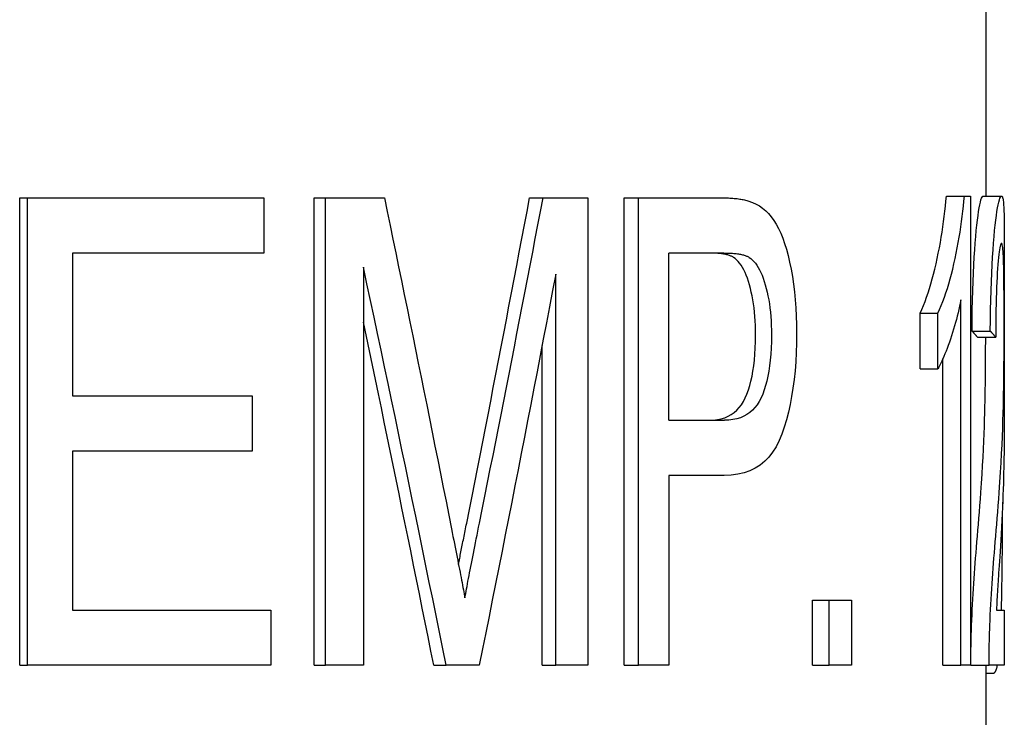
# Model space of a CAD drawing. Header units: millimetres. Extents: x 56 to 3776, y 27 to 364.
# Tile 13 of 15: x 427.08 to 432.43, y 265.59 to 269.38. Entities that reach past the tile are written whole.
import ezdxf

# ---------------------------------------------------------------- set-up
doc = ezdxf.new("R2010")
doc.units = ezdxf.units.MM
doc.layers.add('DETAIL', color=2, linetype='Continuous')

msp = doc.modelspace()

# ---------------------------------------------------------------- linework, layer by layer
at = {"layer": 'DETAIL'}
for p, q in [((432.3292, 270.0235), (432.3292, 268.4232)), ((427.0786, 268.4135), (427.1218, 268.4135)), ((427.0786, 265.8735), (427.0786, 268.4135)), ((427.1218, 268.4135), (428.4046, 268.4135)), ((427.1218, 265.8735), (427.1218, 268.4135)), ((428.4046, 268.4135), (428.4046, 268.1135)), ((428.6797, 268.4135), (428.7402, 268.4135)), ((428.6797, 265.8735), (428.6797, 268.4135)), ((428.7402, 268.4135), (429.0602, 268.4135)), ((428.7402, 265.8735), (428.7402, 268.4135)), ((429.8494, 268.4135), (429.9226, 268.4135)), ((429.9226, 268.4135), (430.1654, 268.4135)), ((430.1654, 268.4135), (430.1654, 265.8735)), ((430.3635, 268.4135), (430.4422, 268.4135)), ((430.3635, 265.8735), (430.3635, 268.4135)), ((430.4422, 268.4135), (430.894, 268.4135)), ((430.4422, 265.8735), (430.4422, 268.4135)), ((432.1147, 268.4232), (432.2124, 268.4232)), ((432.2124, 268.4232), (432.2458, 268.4232)), ((432.2458, 268.4232), (432.2458, 265.8735)), ((432.3145, 268.4232), (432.4143, 268.4232)), ((432.4292, 268.1416), (432.4292, 267.2762)), ((427.3653, 268.1135), (427.3653, 267.3371)), ((428.4046, 268.1135), (427.3653, 268.1135)), ((430.6067, 267.2055), (430.6067, 268.1135)), ((430.9058, 268.1135), (430.6067, 268.1135)), ((428.9467, 268.036), (428.9467, 265.8735)), ((429.9915, 265.8735), (429.9915, 267.9992)), ((432.1927, 265.8735), (432.1927, 267.8598)), ((431.9711, 267.7863), (432.0672, 267.7863)), ((431.9711, 267.4843), (431.9711, 267.7863)), ((432.0672, 267.4843), (432.0672, 267.7863)), ((432.2537, 267.6895), (432.3529, 267.6895)), ((432.2828, 267.6566), (432.3823, 267.6566)), ((429.9176, 265.8735), (429.9176, 267.6107)), ((432.0953, 265.8735), (432.0953, 267.5391)), ((431.9711, 267.4843), (432.0672, 267.4843)), ((427.3653, 267.3371), (428.3417, 267.3371)), ((428.3417, 267.3371), (428.3417, 267.0371)), ((430.6067, 267.2055), (430.909, 267.2055)), ((427.3653, 267.0371), (427.3653, 266.1736)), ((428.3417, 267.0371), (427.3653, 267.0371)), ((430.6067, 266.9054), (430.6067, 265.8735)), ((430.9069, 266.9054), (430.6067, 266.9054)), ((431.3873, 266.2278), (431.4772, 266.2278)), ((431.3873, 265.8735), (431.3873, 266.2278)), ((431.4772, 266.2278), (431.5996, 266.2278)), ((431.4772, 265.8735), (431.4772, 266.2278)), ((431.5996, 266.2278), (431.5996, 265.8735)), ((427.3653, 266.1736), (428.4431, 266.1736)), ((428.4431, 266.1736), (428.4431, 265.8735)), ((432.3867, 266.1736), (432.4292, 266.1736)), ((432.4292, 266.1736), (432.4292, 265.8735)), ((427.0786, 265.8735), (427.1218, 265.8735)), ((428.4431, 265.8735), (427.1218, 265.8735)), ((428.6797, 265.8735), (428.7402, 265.8735)), ((428.9467, 265.8735), (428.7402, 265.8735)), ((429.3287, 265.8735), (429.3962, 265.8735)), ((429.5758, 265.8735), (429.3962, 265.8735)), ((429.9176, 265.8735), (429.9915, 265.8735)), ((430.1654, 265.8735), (429.9915, 265.8735)), ((430.3635, 265.8735), (430.4422, 265.8735)), ((430.6067, 265.8735), (430.4422, 265.8735)), ((431.3873, 265.8735), (431.4772, 265.8735)), ((431.5996, 265.8735), (431.4772, 265.8735)), ((432.0953, 265.8735), (432.1927, 265.8735)), ((432.2458, 265.8735), (432.1927, 265.8735)), ((432.2477, 265.8735), (432.3468, 265.8735)), ((432.3292, 265.8735), (432.3292, 256.7531)), ((432.3292, 265.8309), (432.3698, 265.8309)), ((432.4292, 265.8735), (432.3468, 265.8735))]:
    msp.add_line(p, q, dxfattribs=at)
at = {"layer": 'DETAIL', "flags": 128}
for points in [[(429.0602, 268.4135), (429.0757, 268.3386), (429.0912, 268.2637), (429.1067, 268.1887), (429.1222, 268.1138), (429.1376, 268.0388), (429.153, 267.9639), (429.1683, 267.889), (429.1837, 267.814), (429.199, 267.7391), (429.2142, 267.6642), (429.2295, 267.5892), (429.2447, 267.5143), (429.2599, 267.4393), (429.275, 267.3644), (429.2902, 267.2895), (429.3053, 267.2145), (429.3203, 267.1396), (429.3354, 267.0646), (429.3504, 266.9897), (429.3654, 266.9148), (429.3803, 266.8398), (429.3953, 266.7649), (429.4102, 266.69), (429.425, 266.615)], [(429.5077, 266.646), (429.5223, 266.7196), (429.5369, 266.7933), (429.5514, 266.8669), (429.5659, 266.9406), (429.5804, 267.0142), (429.5948, 267.0879), (429.6093, 267.1615), (429.6236, 267.2352), (429.638, 267.3088), (429.6523, 267.3825), (429.6666, 267.4561), (429.6808, 267.5298), (429.6951, 267.6034), (429.7093, 267.6771), (429.7234, 267.7507), (429.7375, 267.8244), (429.7516, 267.898), (429.7657, 267.9717), (429.7797, 268.0453), (429.7937, 268.1189), (429.8077, 268.1926), (429.8216, 268.2662), (429.8355, 268.3399), (429.8494, 268.4135)], [(429.5772, 266.646), (429.592, 266.7196), (429.6067, 266.7933), (429.6214, 266.8669), (429.636, 266.9406), (429.6507, 267.0142), (429.6653, 267.0879), (429.6798, 267.1615), (429.6944, 267.2352), (429.7089, 267.3088), (429.7234, 267.3825), (429.7378, 267.4561), (429.7522, 267.5298), (429.7666, 267.6034), (429.7809, 267.6771), (429.7952, 267.7507), (429.8095, 267.8244), (429.8238, 267.898), (429.838, 267.9717), (429.8522, 268.0453), (429.8663, 268.1189), (429.8804, 268.1926), (429.8945, 268.2662), (429.9086, 268.3399), (429.9226, 268.4135)], [(430.894, 268.4135), (430.9032, 268.4135), (430.9122, 268.4134), (430.921, 268.4131), (430.9296, 268.4128), (430.938, 268.4124), (430.9462, 268.412), (430.9542, 268.4114), (430.962, 268.4107), (430.9696, 268.41), (430.977, 268.4092), (430.9842, 268.4082), (430.9912, 268.4072), (430.998, 268.4062), (431.0046, 268.405), (431.011, 268.4037), (431.0173, 268.4024), (431.0233, 268.4009), (431.0292, 268.3994), (431.0349, 268.3978), (431.0404, 268.3961), (431.0457, 268.3943), (431.0508, 268.3924), (431.0557, 268.3904), (431.0605, 268.3884)], [(431.9711, 267.7863), (431.9805, 267.807), (431.9896, 267.8284), (431.9984, 267.8506), (432.0069, 267.8735), (432.0151, 267.8972), (432.023, 267.9216), (432.0307, 267.9467), (432.038, 267.9726), (432.0451, 267.9992), (432.0519, 268.0265), (432.0584, 268.0546), (432.0647, 268.0835), (432.0707, 268.1126), (432.0763, 268.1416), (432.0816, 268.1704), (432.0865, 268.1991), (432.0911, 268.2276), (432.0954, 268.256), (432.0994, 268.2842), (432.1031, 268.3123), (432.1064, 268.3403), (432.1095, 268.3681), (432.1123, 268.3957), (432.1147, 268.4232)], [(432.0672, 267.7863), (432.0768, 267.807), (432.086, 267.8284), (432.0949, 267.8506), (432.1035, 267.8735), (432.1117, 267.8972), (432.1197, 267.9216), (432.1274, 267.9467), (432.1348, 267.9726), (432.142, 267.9992), (432.1489, 268.0265), (432.1555, 268.0546), (432.1618, 268.0835), (432.1679, 268.1126), (432.1736, 268.1416), (432.1789, 268.1704), (432.1839, 268.1991), (432.1886, 268.2276), (432.1929, 268.256), (432.1969, 268.2842), (432.2006, 268.3123), (432.204, 268.3403), (432.2071, 268.3681), (432.2099, 268.3957), (432.2124, 268.4232)], [(432.2537, 267.6895), (432.2544, 267.748), (432.2554, 267.8041), (432.2566, 267.8579), (432.258, 267.9093), (432.2597, 267.9584), (432.2616, 268.005), (432.2637, 268.0494), (432.266, 268.0913), (432.2685, 268.1309), (432.2711, 268.1681), (432.2739, 268.2029), (432.2769, 268.2354), (432.28, 268.2654), (432.2831, 268.2928), (432.2863, 268.3176), (432.2896, 268.3398), (432.2928, 268.3593), (432.2961, 268.3763), (432.2993, 268.3906), (432.3025, 268.4024), (432.3057, 268.4115), (432.3087, 268.418), (432.3117, 268.4219), (432.3145, 268.4232)], [(432.3529, 267.6895), (432.3536, 267.748), (432.3546, 267.8041), (432.3558, 267.8579), (432.3572, 267.9093), (432.3589, 267.9584), (432.3608, 268.005), (432.363, 268.0494), (432.3653, 268.0913), (432.3678, 268.1309), (432.3705, 268.1681), (432.3733, 268.2029), (432.3763, 268.2354), (432.3795, 268.2654), (432.3826, 268.2928), (432.3859, 268.3176), (432.3891, 268.3398), (432.3924, 268.3593), (432.3957, 268.3763), (432.399, 268.3906), (432.4022, 268.4024), (432.4054, 268.4115), (432.4085, 268.418), (432.4115, 268.4219), (432.4143, 268.4232)], [(432.4143, 268.4232), (432.4159, 268.4227), (432.4174, 268.4212), (432.4188, 268.4188), (432.42, 268.4153), (432.4212, 268.4108), (432.4222, 268.4054), (432.4232, 268.3989), (432.424, 268.3915), (432.4248, 268.3831), (432.4255, 268.3737), (432.4261, 268.3633), (432.4267, 268.3519), (432.4271, 268.3395), (432.4276, 268.3261), (432.4279, 268.3118), (432.4282, 268.2964), (432.4285, 268.2801), (432.4287, 268.2627), (432.4289, 268.2444), (432.429, 268.2251), (432.4291, 268.2049), (432.4292, 268.1843), (432.4292, 268.1632), (432.4292, 268.1416)], [(431.0605, 268.3884), (431.0799, 268.3797), (431.0984, 268.3694), (431.1159, 268.3572), (431.1325, 268.3434), (431.1482, 268.3277), (431.163, 268.3103), (431.177, 268.2912), (431.1901, 268.2703), (431.2024, 268.2474), (431.214, 268.2223), (431.225, 268.195), (431.2354, 268.1655), (431.2451, 268.1338), (431.2542, 268.0999), (431.2627, 268.0637), (431.2706, 268.0254), (431.2776, 267.9854), (431.2837, 267.9445), (431.2889, 267.9025), (431.2931, 267.8596), (431.2964, 267.8157), (431.2987, 267.7707), (431.3001, 267.7248), (431.3006, 267.6779)], [(432.414, 268.1657), (432.4122, 268.1648), (432.4105, 268.162), (432.4086, 268.1573), (432.4068, 268.1507), (432.405, 268.1422), (432.4032, 268.1319), (432.4014, 268.1196), (432.3996, 268.1055), (432.3978, 268.0895), (432.3961, 268.0716), (432.3944, 268.0519), (432.3928, 268.0302), (432.3912, 268.0069), (432.3898, 267.9822), (432.3884, 267.956), (432.3872, 267.9285), (432.3861, 267.8995), (432.3851, 267.869), (432.3843, 267.8372), (432.3836, 267.8039), (432.3831, 267.7692), (432.3827, 267.7331), (432.3824, 267.6955), (432.3823, 267.6566)], [(432.4281, 267.7263), (432.4281, 267.7568), (432.4281, 267.7866), (432.428, 267.8155), (432.4279, 267.8436), (432.4278, 267.8709), (432.4277, 267.8974), (432.4275, 267.923), (432.4273, 267.9478), (432.427, 267.9718), (432.4267, 267.995), (432.4263, 268.0174), (432.4258, 268.0389), (432.4253, 268.0592), (432.4247, 268.0777), (432.4241, 268.0944), (432.4234, 268.1094), (432.4225, 268.1226), (432.4217, 268.134), (432.4207, 268.1437), (432.4196, 268.1516), (432.4183, 268.1578), (432.417, 268.1622), (432.4156, 268.1649), (432.414, 268.1657)], [(430.9569, 268.0902), (430.9539, 268.0921), (430.9506, 268.0939), (430.9471, 268.0957), (430.9434, 268.0973), (430.9394, 268.0989), (430.9353, 268.1004), (430.9309, 268.1018), (430.9263, 268.1031), (430.9215, 268.1044), (430.9165, 268.1056), (430.9112, 268.1066), (430.9058, 268.1077), (430.9001, 268.1086), (430.8941, 268.1094), (430.888, 268.1102), (430.8816, 268.1109), (430.875, 268.1115), (430.8681, 268.112), (430.8611, 268.1125), (430.8537, 268.1128), (430.8462, 268.1131), (430.8384, 268.1133), (430.8304, 268.1134), (430.8221, 268.1135)], [(430.9058, 268.1135), (430.9142, 268.1134), (430.9223, 268.1133), (430.9302, 268.1131), (430.9378, 268.1128), (430.9452, 268.1125), (430.9523, 268.112), (430.9593, 268.1115), (430.9659, 268.1109), (430.9724, 268.1102), (430.9786, 268.1094), (430.9846, 268.1086), (430.9904, 268.1077), (430.9959, 268.1066), (431.0012, 268.1056), (431.0063, 268.1044), (431.0112, 268.1031), (431.0158, 268.1018), (431.0202, 268.1004), (431.0244, 268.0989), (431.0284, 268.0973), (431.0321, 268.0957), (431.0357, 268.0939), (431.039, 268.0921), (431.0421, 268.0902)], [(431.0772, 267.6682), (431.0769, 267.6943), (431.0763, 267.7199), (431.0751, 267.7448), (431.0735, 267.7691), (431.0715, 267.7927), (431.069, 267.8158), (431.0661, 267.8382), (431.0627, 267.8601), (431.0588, 267.8813), (431.0544, 267.9018), (431.0497, 267.9218), (431.0444, 267.9412), (431.0388, 267.9596), (431.0328, 267.977), (431.0266, 267.9933), (431.0201, 268.0085), (431.0132, 268.0226), (431.0061, 268.0355), (430.9987, 268.0474), (430.991, 268.0582), (430.9829, 268.0678), (430.9746, 268.0764), (430.9659, 268.0839), (430.9569, 268.0902)], [(431.0421, 268.0902), (431.0512, 268.0839), (431.0599, 268.0764), (431.0684, 268.0678), (431.0765, 268.0582), (431.0843, 268.0474), (431.0918, 268.0355), (431.099, 268.0226), (431.1059, 268.0085), (431.1125, 267.9933), (431.1188, 267.977), (431.1248, 267.9596), (431.1305, 267.9412), (431.1358, 267.9218), (431.1407, 267.9018), (431.145, 267.8813), (431.149, 267.8601), (431.1524, 267.8382), (431.1554, 267.8158), (431.1579, 267.7927), (431.16, 267.7691), (431.1616, 267.7448), (431.1627, 267.7199), (431.1634, 267.6943), (431.1636, 267.6682)], [(429.3962, 265.8735), (429.378, 265.9636), (429.3597, 266.0537), (429.3414, 266.1438), (429.323, 266.234), (429.3046, 266.3241), (429.2861, 266.4142), (429.2676, 266.5043), (429.2491, 266.5944), (429.2305, 266.6845), (429.2119, 266.7746), (429.1932, 266.8647), (429.1745, 266.9548), (429.1558, 267.0449), (429.137, 267.135), (429.1181, 267.2251), (429.0992, 267.3152), (429.0803, 267.4053), (429.0613, 267.4954), (429.0423, 267.5855), (429.0233, 267.6756), (429.0042, 267.7657), (428.9851, 267.8558), (428.9659, 267.9459), (428.9467, 268.036)], [(429.9915, 267.9992), (429.9747, 267.9107), (429.9579, 267.8221), (429.9411, 267.7335), (429.9241, 267.645), (429.9072, 267.5564), (429.8902, 267.4678), (429.8731, 267.3792), (429.856, 267.2907), (429.8388, 267.2021), (429.8216, 267.1135), (429.8044, 267.025), (429.7871, 266.9364), (429.7697, 266.8478), (429.7523, 266.7592), (429.7349, 266.6707), (429.7174, 266.5821), (429.6999, 266.4935), (429.6823, 266.405), (429.6646, 266.3164), (429.647, 266.2278), (429.6292, 266.1392), (429.6115, 266.0507), (429.5937, 265.9621), (429.5758, 265.8735)], [(432.1927, 267.8598), (432.1893, 267.8421), (432.1856, 267.8243), (432.1817, 267.8065), (432.1777, 267.7888), (432.1734, 267.7709), (432.1688, 267.7531), (432.1641, 267.7353), (432.1591, 267.7174), (432.1538, 267.6996), (432.1484, 267.6817), (432.1426, 267.6638), (432.1367, 267.6459), (432.1306, 267.6284), (432.1245, 267.6116), (432.1185, 267.5955), (432.1126, 267.5802), (432.1067, 267.5656), (432.1009, 267.5518), (432.0951, 267.5387), (432.0894, 267.5263), (432.0837, 267.5147), (432.0781, 267.5038), (432.0726, 267.4937), (432.0672, 267.4843)], [(429.3287, 265.8735), (429.3131, 265.9512), (429.2975, 266.0289), (429.2819, 266.1066), (429.2663, 266.1843), (429.2506, 266.2619), (429.2349, 266.3396), (429.2191, 266.4173), (429.2034, 266.495), (429.1875, 266.5727), (429.1717, 266.6503), (429.1558, 266.728), (429.1399, 266.8057), (429.124, 266.8834), (429.108, 266.961), (429.092, 267.0387), (429.076, 267.1164), (429.0599, 267.1941), (429.0439, 267.2718), (429.0277, 267.3494), (429.0116, 267.4271), (428.9954, 267.5048), (428.9792, 267.5825), (428.9629, 267.6602), (428.9467, 267.7378)], [(432.4017, 266.8125), (432.4057, 266.8683), (432.4092, 266.9221), (432.4122, 266.9739), (432.4148, 267.0237), (432.4171, 267.0716), (432.419, 267.1174), (432.4206, 267.1613), (432.422, 267.2031), (432.4232, 267.243), (432.4241, 267.2809), (432.4249, 267.3168), (432.4255, 267.3507), (432.426, 267.3835), (432.4265, 267.416), (432.4268, 267.4482), (432.4271, 267.4802), (432.4274, 267.5119), (432.4276, 267.5433), (432.4278, 267.5745), (432.4279, 267.6054), (432.428, 267.636), (432.4281, 267.6664), (432.4281, 267.6964), (432.4281, 267.7263)], [(430.8253, 267.2055), (430.8485, 267.2063), (430.8703, 267.2089), (430.8909, 267.2131), (430.9102, 267.2189), (430.9283, 267.2265), (430.9451, 267.2357), (430.9608, 267.2467), (430.9753, 267.2593), (430.9886, 267.2735), (431.0007, 267.2895), (431.0118, 267.3072), (431.0217, 267.3265), (431.0306, 267.3473), (431.0387, 267.3696), (431.0461, 267.3932), (431.0526, 267.4182), (431.0584, 267.4446), (431.0634, 267.4724), (431.0676, 267.5016), (431.0711, 267.5321), (431.0737, 267.5641), (431.0756, 267.5974), (431.0768, 267.6321), (431.0772, 267.6682)], [(431.3006, 267.6779), (431.3, 267.6247), (431.2984, 267.5728), (431.2956, 267.5224), (431.2918, 267.4733), (431.2868, 267.4256), (431.2807, 267.3792), (431.2735, 267.3343), (431.2651, 267.2907), (431.2556, 267.2484), (431.2449, 267.2076), (431.2331, 267.1681), (431.2201, 267.13), (431.2055, 267.0941), (431.1889, 267.0614), (431.1704, 267.0317), (431.1498, 267.0052), (431.1272, 266.9818), (431.1025, 266.9616), (431.0756, 266.9444), (431.0465, 266.9304), (431.0152, 266.9194), (430.9815, 266.9116), (430.9454, 266.907), (430.9069, 266.9054)], [(431.1636, 267.6682), (431.1632, 267.6321), (431.1621, 267.5974), (431.1602, 267.5641), (431.1575, 267.5321), (431.154, 267.5016), (431.1497, 267.4724), (431.1447, 267.4446), (431.1388, 267.4182), (431.1322, 267.3932), (431.1248, 267.3696), (431.1166, 267.3473), (431.1075, 267.3265), (431.0975, 267.3072), (431.0864, 267.2895), (431.0741, 267.2735), (431.0606, 267.2593), (431.046, 267.2467), (431.0302, 267.2357), (431.0131, 267.2265), (430.9948, 267.2189), (430.9753, 267.2131), (430.9545, 267.2089), (430.9324, 267.2063), (430.909, 267.2055)], [(432.2828, 267.6566), (432.2817, 267.6579), (432.2806, 267.6593), (432.2796, 267.6607), (432.2784, 267.6621), (432.2773, 267.6634), (432.2762, 267.6648), (432.275, 267.6662), (432.2739, 267.6675), (432.2727, 267.6689), (432.2715, 267.6703), (432.2703, 267.6717), (432.2691, 267.673), (432.2679, 267.6744), (432.2667, 267.6758), (432.2654, 267.6771), (432.2642, 267.6785), (432.2629, 267.6799), (432.2616, 267.6813), (432.2604, 267.6826), (432.2591, 267.684), (432.2577, 267.6854), (432.2564, 267.6867), (432.2551, 267.6881), (432.2537, 267.6895)], [(432.302, 266.8125), (432.3056, 266.863), (432.3088, 266.9118), (432.3116, 266.9591), (432.314, 267.0047), (432.3162, 267.0487), (432.3181, 267.091), (432.3197, 267.1318), (432.3211, 267.1709), (432.3222, 267.2084), (432.3233, 267.2442), (432.3241, 267.2785), (432.3248, 267.3111), (432.3254, 267.3421), (432.3259, 267.3718), (432.3263, 267.4013), (432.3267, 267.4305), (432.327, 267.4596), (432.3272, 267.4884), (432.3275, 267.517), (432.3276, 267.5453), (432.3278, 267.5735), (432.3279, 267.6014), (432.328, 267.6291), (432.3281, 267.6566)], [(432.3823, 267.6566), (432.3812, 267.6579), (432.3801, 267.6593), (432.379, 267.6607), (432.3779, 267.6621), (432.3768, 267.6634), (432.3756, 267.6648), (432.3745, 267.6662), (432.3733, 267.6675), (432.3721, 267.6689), (432.3709, 267.6703), (432.3697, 267.6717), (432.3685, 267.673), (432.3673, 267.6744), (432.366, 267.6758), (432.3648, 267.6771), (432.3635, 267.6785), (432.3622, 267.6799), (432.3609, 267.6813), (432.3596, 267.6826), (432.3583, 267.684), (432.357, 267.6854), (432.3556, 267.6867), (432.3543, 267.6881), (432.3529, 267.6895)], [(432.4292, 267.2762), (432.4292, 267.2565), (432.4292, 267.2366), (432.4292, 267.2167), (432.4291, 267.1965), (432.429, 267.1763), (432.4289, 267.1559), (432.4288, 267.1355), (432.4287, 267.1148), (432.4285, 267.0939), (432.4283, 267.072), (432.428, 267.0491), (432.4277, 267.0252), (432.4273, 267.0003), (432.4269, 266.9745), (432.4263, 266.9476), (432.4257, 266.9198), (432.425, 266.891), (432.4241, 266.8612), (432.4232, 266.8304), (432.4221, 266.7986), (432.4209, 266.7658), (432.4195, 266.732), (432.418, 266.6972), (432.4162, 266.6615)], [(432.2515, 266.0904), (432.2527, 266.119), (432.2539, 266.1476), (432.2553, 266.1761), (432.2568, 266.2045), (432.2583, 266.2328), (432.2599, 266.261), (432.2617, 266.2891), (432.2635, 266.3171), (432.2653, 266.345), (432.2673, 266.3728), (432.2693, 266.4006), (432.2713, 266.4282), (432.2735, 266.4561), (432.2757, 266.4849), (432.2781, 266.5143), (432.2805, 266.5445), (432.2831, 266.5754), (432.2857, 266.607), (432.2883, 266.6394), (432.291, 266.6726), (432.2937, 266.7064), (432.2965, 266.741), (432.2992, 266.7764), (432.302, 266.8125)], [(432.3506, 266.0904), (432.3518, 266.119), (432.3531, 266.1476), (432.3545, 266.1761), (432.356, 266.2045), (432.3575, 266.2328), (432.3592, 266.261), (432.3609, 266.2891), (432.3627, 266.3171), (432.3646, 266.345), (432.3666, 266.3728), (432.3686, 266.4006), (432.3707, 266.4282), (432.3729, 266.4561), (432.3752, 266.4849), (432.3775, 266.5143), (432.38, 266.5445), (432.3826, 266.5754), (432.3852, 266.607), (432.3879, 266.6394), (432.3906, 266.6726), (432.3934, 266.7064), (432.3961, 266.741), (432.3989, 266.7764), (432.4017, 266.8125)], [(432.4134, 266.1736), (432.4139, 266.1923), (432.4144, 266.2114), (432.4149, 266.2311), (432.4153, 266.2513), (432.4158, 266.2719), (432.4162, 266.2931), (432.4166, 266.3147), (432.4169, 266.3369), (432.4173, 266.3595), (432.4176, 266.3827), (432.4179, 266.4063), (432.4182, 266.4305), (432.4185, 266.4551), (432.4188, 266.4803), (432.419, 266.5059), (432.4192, 266.5321), (432.4195, 266.5587), (432.4197, 266.5859), (432.4199, 266.6135), (432.42, 266.6416), (432.4202, 266.6703), (432.4203, 266.6994), (432.4205, 266.7291), (432.4206, 266.7592)], [(429.4632, 266.4218), (429.4648, 266.4299), (429.4664, 266.4382), (429.4681, 266.4466), (429.4697, 266.4551), (429.4714, 266.4637), (429.4731, 266.4723), (429.4748, 266.4811), (429.4766, 266.49), (429.4783, 266.499), (429.4801, 266.5081), (429.482, 266.5173), (429.4838, 266.5266), (429.4857, 266.536), (429.4875, 266.5455), (429.4895, 266.5551), (429.4914, 266.5648), (429.4934, 266.5746), (429.4953, 266.5845), (429.4973, 266.5945), (429.4994, 266.6046), (429.5014, 266.6148), (429.5035, 266.6251), (429.5056, 266.6355), (429.5077, 266.646)], [(429.498, 266.2394), (429.5, 266.2511), (429.5022, 266.2633), (429.5045, 266.2759), (429.5069, 266.2889), (429.5094, 266.3024), (429.512, 266.3164), (429.5147, 266.3308), (429.5175, 266.3457), (429.5205, 266.361), (429.5235, 266.3768), (429.5267, 266.3931), (429.5299, 266.4098), (429.5333, 266.427), (429.5367, 266.4446), (429.5403, 266.4627), (429.544, 266.4812), (429.5478, 266.5002), (429.5516, 266.5197), (429.5556, 266.5396), (429.5597, 266.5599), (429.564, 266.5808), (429.5683, 266.6021), (429.5727, 266.6238), (429.5772, 266.646)], [(432.4162, 266.6615), (432.4142, 266.6235), (432.4122, 266.5876), (432.4102, 266.5537), (432.4083, 266.522), (432.4064, 266.4923), (432.4045, 266.4647), (432.4028, 266.4392), (432.4012, 266.4158), (432.3998, 266.3945), (432.3984, 266.3752), (432.3973, 266.3581), (432.3963, 266.343), (432.3953, 266.329), (432.3945, 266.3149), (432.3936, 266.3008), (432.3927, 266.2868), (432.3919, 266.2727), (432.3911, 266.2586), (432.3903, 266.2444), (432.3895, 266.2303), (432.3888, 266.2161), (432.3881, 266.202), (432.3874, 266.1878), (432.3867, 266.1736)], [(429.425, 266.615), (429.4292, 266.5943), (429.4332, 266.574), (429.4372, 266.5541), (429.441, 266.5347), (429.4448, 266.5157), (429.4484, 266.4972), (429.452, 266.4791), (429.4555, 266.4614), (429.4588, 266.4442), (429.4621, 266.4275), (429.4653, 266.4112), (429.4684, 266.3953), (429.4714, 266.3799), (429.4743, 266.3649), (429.4771, 266.3503), (429.4798, 266.3362), (429.4824, 266.3226), (429.4849, 266.3094), (429.4873, 266.2966), (429.4896, 266.2843), (429.4918, 266.2724), (429.494, 266.261), (429.496, 266.25), (429.498, 266.2394)], [(432.2477, 265.8735), (432.2477, 265.8829), (432.2477, 265.8922), (432.2477, 265.9015), (432.2477, 265.9108), (432.2478, 265.92), (432.2478, 265.9292), (432.2479, 265.9384), (432.248, 265.9475), (432.2481, 265.9567), (432.2482, 265.9658), (432.2484, 265.9748), (432.2485, 265.9839), (432.2487, 265.9929), (432.2489, 266.0019), (432.2491, 266.0109), (432.2493, 266.0198), (432.2495, 266.0287), (432.2497, 266.0376), (432.25, 266.0465), (432.2503, 266.0553), (432.2505, 266.0641), (432.2508, 266.0729), (432.2512, 266.0816), (432.2515, 266.0904)], [(432.3468, 265.8735), (432.3468, 265.8829), (432.3468, 265.8922), (432.3468, 265.9015), (432.3468, 265.9108), (432.3469, 265.92), (432.3469, 265.9292), (432.347, 265.9384), (432.3471, 265.9475), (432.3472, 265.9567), (432.3473, 265.9658), (432.3475, 265.9748), (432.3476, 265.9839), (432.3478, 265.9929), (432.348, 266.0019), (432.3482, 266.0109), (432.3484, 266.0198), (432.3486, 266.0287), (432.3489, 266.0376), (432.3491, 266.0465), (432.3494, 266.0553), (432.3497, 266.0641), (432.35, 266.0729), (432.3503, 266.0816), (432.3506, 266.0904)], [(432.3698, 265.8309), (432.3709, 265.831), (432.372, 265.8312), (432.3731, 265.8316), (432.3741, 265.8321), (432.3752, 265.8328), (432.3762, 265.8336), (432.3772, 265.8346), (432.3782, 265.8357), (432.3792, 265.8369), (432.3801, 265.8383), (432.3811, 265.8399), (432.382, 265.8416), (432.3829, 265.8434), (432.3838, 265.8454), (432.3847, 265.8476), (432.3855, 265.8499), (432.3864, 265.8523), (432.3872, 265.8549), (432.388, 265.8576), (432.3888, 265.8605), (432.3896, 265.8636), (432.3904, 265.8667), (432.3912, 265.8701), (432.3919, 265.8735)]]:
    msp.add_lwpolyline(points, dxfattribs=at)

doc.saveas('drawing.dxf')
